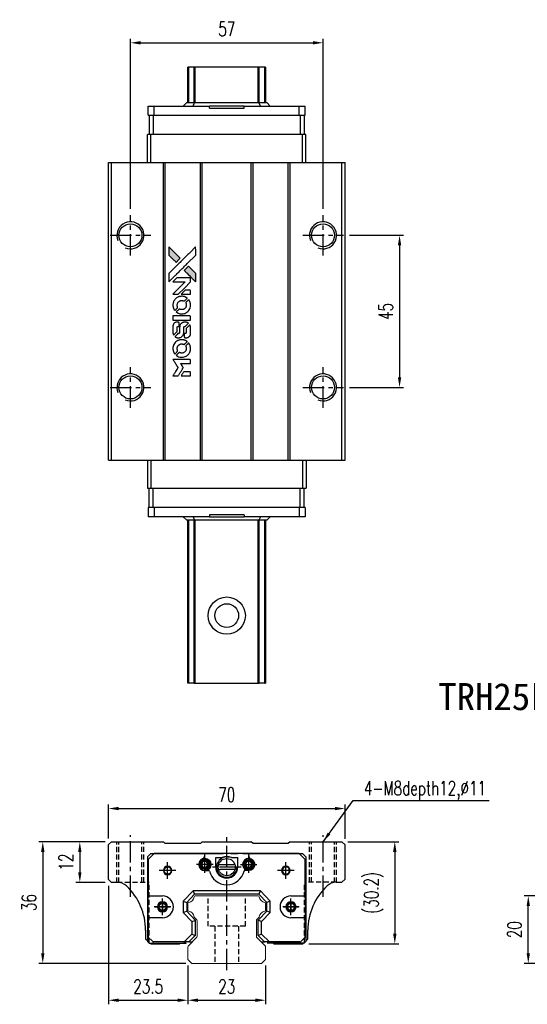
# Model space of a CAD drawing. Header units: millimetres. Extents: x 369 to 722, y 371 to 670.
# Tile 1 of 2: x 369 to 519, y 379 to 670. Entities that reach past the tile are written whole.
import ezdxf
from ezdxf.enums import TextEntityAlignment as Align

# ---------------------------------------------------------------- set-up
doc = ezdxf.new("R2010")
doc.units = ezdxf.units.MM
doc.header["$PDSIZE"] = -1
doc.linetypes.add('CENTER', pattern=[10.16, 6.35, -1.27, 1.27, -1.27])
doc.linetypes.add('DASHED', pattern=[0.75, 0.5, -0.25])
for name, color, linetype in [('2', 7, 'Continuous'), ('CHA', 2, 'Continuous'), ('CL', 1, 'CENTER'), ('DIM', 4, 'Continuous'), ('HID', 2, 'DASHED'), ('OUT', 3, 'Continuous'), ('中心線', 1, 'CENTER')]:
    doc.layers.add(name, color=color, linetype=linetype)
doc.styles.add('DIM-7', font='SIMPLEX.shx', dxfattribs={"width": 0.7, "bigfont": 'chineset.shx'})
doc.styles.add('T', font='kaiu.ttf')
doc.dimstyles.new('CNS', dxfattribs={"dimtxt": 3.5, "dimasz": 2.5, "dimexe": 1, "dimexo": 1.5, "dimgap": 0.09, "dimtad": 0, "dimdsep": 46, "dimtxsty": 'DIM-7', "dimcen": 0.09, "dimclrd": 1, "dimclre": 1, "dimclrt": 4, "dimadec": 0, "dimazin": 0, "dimtfac": 1, "dimtix": 1, "dimtmove": 2, "dimatfit": 3, "dimfxl": 1, "dimtvp": 0.971429, "dimtolj": 1, "dimarcsym": 0})

# ---------------------------------------------------------------- blocks, each defined once
blk = doc.blocks.new('*D17')
at = {"layer": 'DEFPOINTS', "color": 0}
for p in [(519.24, 411.28), (530.46, 411.28), (530.46, 391.28)]:
    blk.add_point(p, dxfattribs=at)
at = {"layer": 'DIM', "color": 7, "lineweight": -2}
for p, q in [((528.66, 411.28), (518.04, 411.28)), ((519.24, 394.28), (519.24, 408.28)), ((528.66, 391.28), (518.04, 391.28))]:
    blk.add_line(p, q, dxfattribs=at)
at = {"layer": 'DIM', "color": 7}
for points in [[(518.74, 408.28), (519.74, 408.28), (519.24, 411.28)], [(518.74, 394.28), (519.74, 394.28), (519.24, 391.28)]]:
    blk.add_solid(points, dxfattribs=at)
at = {"layer": 'DIM', "color": 7, "insert": (515.16, 401.28), "char_height": 4.2, "attachment_point": 5, "rotation": 90, "style": 'DIM-7'}
blk.add_mtext('\\A1;20', dxfattribs=at)
blk = doc.blocks.new('*D25')
at = {"layer": 'DEFPOINTS', "color": 0}
for p in [(465.02, 437.11), (395.02, 426.43), (465.02, 426.33)]:
    blk.add_point(p, dxfattribs=at)
at = {"layer": 'DIM', "color": 7, "lineweight": -2}
for p, q in [((395.02, 428.23), (395.02, 438.31)), ((398.02, 437.11), (462.02, 437.11)), ((465.02, 428.13), (465.02, 438.31))]:
    blk.add_line(p, q, dxfattribs=at)
at = {"layer": 'DIM', "color": 7}
for points in [[(398.02, 437.61), (398.02, 436.61), (395.02, 437.11)], [(462.02, 437.61), (462.02, 436.61), (465.02, 437.11)]]:
    blk.add_solid(points, dxfattribs=at)
at = {"layer": 'DIM', "color": 7, "insert": (430.02, 441.19), "char_height": 4.2, "attachment_point": 5, "style": 'DIM-7'}
blk.add_mtext('\\A1;70', dxfattribs=at)
blk = doc.blocks.new('*D26')
at = {"layer": 'DEFPOINTS', "color": 0}
for p in [(458.52, 663.65), (401.52, 612.69), (458.52, 612.69)]:
    blk.add_point(p, dxfattribs=at)
at = {"layer": 'DIM', "color": 7, "lineweight": -2}
for p, q in [((401.52, 614.49), (401.52, 664.85)), ((458.52, 614.49), (458.52, 664.85)), ((404.52, 663.65), (455.52, 663.65))]:
    blk.add_line(p, q, dxfattribs=at)
at = {"layer": 'DIM', "color": 7}
for points in [[(404.52, 664.15), (404.52, 663.15), (401.52, 663.65)], [(455.52, 664.15), (455.52, 663.15), (458.52, 663.65)]]:
    blk.add_solid(points, dxfattribs=at)
at = {"layer": 'DIM', "color": 7, "insert": (430.02, 667.73), "char_height": 4.2, "attachment_point": 5, "style": 'DIM-7'}
blk.add_mtext('\\A1;57', dxfattribs=at)
blk = doc.blocks.new('*D27')
at = {"layer": 'DEFPOINTS', "color": 0}
for p in [(464.07, 427.28), (452.52, 397.08), (479.74, 397.08)]:
    blk.add_point(p, dxfattribs=at)
at = {"layer": 'DIM', "color": 7, "lineweight": -2}
for p, q in [((465.87, 427.28), (480.94, 427.28)), ((479.74, 424.28), (479.74, 400.08)), ((454.32, 397.08), (480.94, 397.08))]:
    blk.add_line(p, q, dxfattribs=at)
at = {"layer": 'DIM', "color": 7}
for points in [[(479.24, 424.28), (480.24, 424.28), (479.74, 427.28)], [(479.24, 400.08), (480.24, 400.08), (479.74, 397.08)]]:
    blk.add_solid(points, dxfattribs=at)
at = {"layer": 'DIM', "color": 7, "insert": (473.52, 412.18), "char_height": 4.2, "attachment_point": 5, "rotation": 90, "style": 'DIM-7'}
blk.add_mtext('\\A1;(30.2)', dxfattribs=at)
blk = doc.blocks.new('*D28')
at = {"layer": 'DEFPOINTS', "color": 0}
for p in [(395.02, 416.08), (418.52, 392.48), (418.52, 380.4)]:
    blk.add_point(p, dxfattribs=at)
at = {"layer": 'DIM', "color": 7, "lineweight": -2}
for p, q in [((395.02, 414.28), (395.02, 379.2)), ((418.52, 390.68), (418.52, 379.2)), ((398.02, 380.4), (415.52, 380.4))]:
    blk.add_line(p, q, dxfattribs=at)
at = {"layer": 'DIM', "color": 7}
for points in [[(398.02, 380.9), (398.02, 379.9), (395.02, 380.4)], [(415.52, 380.9), (415.52, 379.9), (418.52, 380.4)]]:
    blk.add_solid(points, dxfattribs=at)
at = {"layer": 'DIM', "color": 7, "insert": (406.77, 384.48), "char_height": 4.2, "attachment_point": 5, "style": 'DIM-7'}
blk.add_mtext('\\A1;23.5', dxfattribs=at)
blk = doc.blocks.new('*D29')
at = {"layer": 'DEFPOINTS', "color": 0}
for p in [(418.52, 392.48), (441.52, 392.48), (441.52, 380.4)]:
    blk.add_point(p, dxfattribs=at)
at = {"layer": 'DIM', "color": 7, "lineweight": -2}
for p, q in [((418.52, 390.68), (418.52, 379.2)), ((441.52, 390.68), (441.52, 379.2)), ((421.52, 380.4), (438.52, 380.4))]:
    blk.add_line(p, q, dxfattribs=at)
at = {"layer": 'DIM', "color": 7}
for points in [[(421.52, 380.9), (421.52, 379.9), (418.52, 380.4)], [(438.52, 380.9), (438.52, 379.9), (441.52, 380.4)]]:
    blk.add_solid(points, dxfattribs=at)
at = {"layer": 'DIM', "color": 7, "insert": (430.02, 384.48), "char_height": 4.2, "attachment_point": 5, "style": 'DIM-7'}
blk.add_mtext('\\A1;23', dxfattribs=at)
blk = doc.blocks.new('*D30')
at = {"layer": 'DEFPOINTS', "color": 0}
for p in [(395.87, 427.28), (386.54, 415.28), (395.82, 415.28)]:
    blk.add_point(p, dxfattribs=at)
at = {"layer": 'DIM', "color": 7, "lineweight": -2}
for p, q in [((394.07, 427.28), (385.34, 427.28)), ((386.54, 424.28), (386.54, 418.28)), ((394.02, 415.28), (385.34, 415.28))]:
    blk.add_line(p, q, dxfattribs=at)
at = {"layer": 'DIM', "color": 7}
for points in [[(386.04, 424.28), (387.04, 424.28), (386.54, 427.28)], [(386.04, 418.28), (387.04, 418.28), (386.54, 415.28)]]:
    blk.add_solid(points, dxfattribs=at)
at = {"layer": 'DIM', "color": 7, "insert": (382.46, 421.28), "char_height": 4.2, "attachment_point": 5, "rotation": 90, "style": 'DIM-7'}
blk.add_mtext('\\A1;12', dxfattribs=at)
blk = doc.blocks.new('*D31')
at = {"layer": 'DEFPOINTS', "color": 0}
for p in [(395.87, 427.28), (375.58, 391.28), (419.73, 391.28)]:
    blk.add_point(p, dxfattribs=at)
at = {"layer": 'DIM', "color": 7, "lineweight": -2}
for p, q in [((394.07, 427.28), (374.38, 427.28)), ((375.58, 424.28), (375.58, 394.28)), ((417.93, 391.28), (374.38, 391.28))]:
    blk.add_line(p, q, dxfattribs=at)
at = {"layer": 'DIM', "color": 7}
for points in [[(375.08, 424.28), (376.08, 424.28), (375.58, 427.28)], [(375.08, 394.28), (376.08, 394.28), (375.58, 391.28)]]:
    blk.add_solid(points, dxfattribs=at)
at = {"layer": 'DIM', "color": 7, "insert": (371.5, 409.28), "char_height": 4.2, "attachment_point": 5, "rotation": 90, "style": 'DIM-7'}
blk.add_mtext('\\A1;36', dxfattribs=at)
blk = doc.blocks.new('*D36')
at = {"layer": 'DEFPOINTS', "color": 0}
for p in [(464.52, 606.69), (464.52, 561.69), (481.15, 561.69)]:
    blk.add_point(p, dxfattribs=at)
at = {"layer": 'DIM', "color": 7, "lineweight": -2}
for p, q in [((466.32, 606.69), (482.35, 606.69)), ((481.15, 603.69), (481.15, 564.69)), ((466.32, 561.69), (482.35, 561.69))]:
    blk.add_line(p, q, dxfattribs=at)
at = {"layer": 'DIM', "color": 7}
for points in [[(480.65, 603.69), (481.65, 603.69), (481.15, 606.69)], [(480.65, 564.69), (481.65, 564.69), (481.15, 561.69)]]:
    blk.add_solid(points, dxfattribs=at)
at = {"layer": 'DIM', "color": 7, "insert": (477.07, 584.19), "char_height": 4.2, "attachment_point": 5, "rotation": 90, "style": 'DIM-7'}
blk.add_mtext('\\A1;45', dxfattribs=at)
blk = doc.blocks.new('MOSIONX logo(完整正式版)')
h = blk.add_hatch(color=22)
h.dxf.hatch_style = 1
h.paths.add_polyline_path([(412.89, 603.31), (412.89, 602.07), (412.89, 600.84), (413.96, 599.77, 0.000288), (414.37, 599.37, 0.000479), (414.72, 599.02, 0.000013), (415.03, 598.71, 0.197177), (415.04, 598.71, 0.197497), (415.04, 598.71, 0.00004), (415.22, 598.89, 0.000834), (415.42, 599.09, 0.000506), (415.65, 599.32), (416.27, 599.93), (414.58, 601.62)])
h.paths.add_polyline_path([(418.67, 597.53), (418.05, 596.91, 0.000476), (417.82, 596.68, 0.000789), (417.62, 596.48, 0.000035), (417.44, 596.3, 0.19758), (417.44, 596.29, 0.198396), (417.44, 596.29, 0.000019), (417.69, 596.05, 0.000582), (417.96, 595.78, 0.000351), (418.28, 595.46, 0.000108), (419.63, 594.1, 0.000692), (420.32, 593.42, 0.000077), (420.8, 592.95, 0.197527), (420.81, 592.94, 0.410181), (420.82, 592.95, 0.000493), (420.83, 593.2, 0.002424), (420.83, 593.55, 0.000529), (420.83, 594.15), (420.83, 595.37), (419.75, 596.45)])
at = {"color": 22}
for points in [[(413.96, 599.77, 0.000288), (414.37, 599.37, 0.000479), (414.72, 599.02, 0.000013), (415.03, 598.71, 0.197177), (415.04, 598.71, 0.197497), (415.04, 598.71, 0.00004), (415.22, 598.89, 0.000836), (415.42, 599.09, 0.000505), (415.65, 599.32), (416.27, 599.93), (414.58, 601.62), (412.89, 603.31), (412.89, 602.07), (412.89, 600.84)], [(414.37, 594.39, -0.000056), (415.11, 595.13, -0.000021), (416.15, 596.17, -0.000021), (417.28, 597.3, -0.000025), (418.34, 598.36), (420.83, 600.84), (420.83, 602.07), (420.82, 603.29), (419.15, 601.64, 0.000274), (418.35, 600.84, 0.000123), (417.3, 599.79, 0.000121), (416.19, 598.68, 0.000165), (415.19, 597.68), (412.89, 595.39), (412.89, 594.15), (412.89, 592.91)], [(418.28, 595.46, 0.000108), (419.63, 594.1, 0.000692), (420.32, 593.42, 0.000077), (420.8, 592.95, 0.197527), (420.81, 592.94, 0.410182), (420.82, 592.95, 0.000493), (420.83, 593.2, 0.002424), (420.83, 593.55, 0.000529), (420.83, 594.15), (420.83, 595.37), (419.75, 596.45), (418.67, 597.53), (418.05, 596.91, 0.000476), (417.82, 596.68, 0.000789), (417.62, 596.48, 0.000035), (417.44, 596.3, 0.19758), (417.44, 596.29, 0.198396), (417.44, 596.29, 0.000019), (417.69, 596.05, 0.000582), (417.96, 595.78, 0.000351)], [(414.85, 589.26), (415.64, 589.26), (417.47, 591.09), (419.3, 592.92), (419.3, 593.43, 0.0008), (419.29, 593.76, 0.010795), (419.29, 593.88, 0.030495), (419.28, 593.95, 0.080372), (419.27, 593.99, 0.03816), (419.24, 594.04, 0.041799), (419.2, 594.07, 0.042486), (419.17, 594.1, 0.042078), (419.12, 594.13, 0.099276), (419.06, 594.14, 0.003302), (418.81, 594.15, 0.002586), (418.36, 594.15, 0.000204), (417.18, 594.15), (415.28, 594.14), (414.68, 593.53), (414.07, 592.92), (415.89, 592.92), (417.71, 592.91), (415.91, 591.12, 0.000253), (415.22, 590.43, 0.000412), (414.63, 589.85, 0.000041), (414.11, 589.32, 0.041338), (414.09, 589.3), (414.06, 589.26)], [(414.1, 585.77, 0.023681), (414.14, 585.55, 0.022402), (414.19, 585.33, 0.021929), (414.26, 585.12, 0.020503), (414.36, 584.91, 0.013745), (414.42, 584.78, 0.009767), (414.5, 584.65, 0.009658), (414.58, 584.53, 0.027804), (414.64, 584.45), (414.66, 584.42), (415.04, 584.81, 0.002053), (415.23, 584.99, 0.006738), (415.35, 585.12, 0.007826), (415.42, 585.2, 0.063909), (415.45, 585.25, 0.061532), (415.48, 585.32, 0.068674), (415.48, 585.39, 0.052072), (415.47, 585.47, 0.019648), (415.44, 585.58, -0.018366), (415.39, 585.72, -0.0288), (415.37, 585.84, -0.029061), (415.35, 585.96, -0.019155), (415.35, 586.1, -0.053809), (415.4, 586.41, -0.058833), (415.51, 586.69, -0.058566), (415.68, 586.94, -0.052525), (415.91, 587.15, -0.044733), (416.11, 587.27, -0.040573), (416.33, 587.36, -0.041123), (416.55, 587.4, -0.04951), (416.77, 587.41, -0.017369), (416.87, 587.4, -0.024255), (416.96, 587.39, -0.023787), (417.05, 587.36, -0.015798), (417.15, 587.32, 0.010631), (417.22, 587.3, 0.033653), (417.26, 587.28, 0.037806), (417.3, 587.28, 0.016307), (417.36, 587.28, 0.068179), (417.47, 587.29, 0.095747), (417.56, 587.34, 0.033418), (417.68, 587.44, 0.002133), (418, 587.77, 0.001452), (418.18, 587.96, 0.012393), (418.26, 588.04, 0.020479), (418.3, 588.1, 0.344362), (418.3, 588.12, 0.074287), (418.26, 588.16, 0.005454), (418.12, 588.25, 0.008391), (417.97, 588.34, 0.017097), (417.85, 588.4, 0.027375), (417.6, 588.51, 0.02835), (417.35, 588.58, 0.027723), (417.08, 588.63, 0.023913), (416.8, 588.65, 0.027047), (416.46, 588.64, 0.031685), (416.14, 588.6, 0.032425), (415.83, 588.51, 0.031013), (415.54, 588.39, 0.037914), (415.19, 588.18, 0.040153), (414.88, 587.92, 0.039834), (414.61, 587.62, 0.036173), (414.39, 587.27, 0.040752), (414.24, 586.93, 0.035885), (414.14, 586.55, 0.035491), (414.09, 586.15, 0.037615)], [(417.92, 589.26), (419.3, 589.26), (419.3, 589.78), (419.29, 590.29), (419.26, 590.35, 0.03146), (419.24, 590.38, 0.026444), (419.21, 590.4, 0.026444), (419.19, 590.43, 0.031457), (419.16, 590.45), (419.1, 590.48), (418.42, 590.49), (417.73, 590.49), (417.14, 589.89, 0.000745), (416.91, 589.65, 0.001228), (416.72, 589.46, 0.000087), (416.54, 589.28, 0.195134), (416.54, 589.27, 0.412117), (416.55, 589.27, 0.000048), (416.95, 589.27, 0.00109), (417.39, 589.26, 0.000653)], [(415.16, 583.94, 0.018008), (415.28, 583.87, 0.009842), (415.42, 583.78, 0.009807), (415.57, 583.71, 0.015716), (415.7, 583.65, 0.048467), (416.16, 583.5, 0.045841), (416.66, 583.44, 0.046006), (417.15, 583.47, 0.049638), (417.62, 583.6, 0.064819), (418.23, 583.92, 0.06695), (418.72, 584.38, 0.066691), (419.08, 584.96, 0.063505), (419.28, 585.63, 0.03135), (419.3, 585.8, 0.010439), (419.31, 586.05, 0.010391), (419.3, 586.3, 0.032408), (419.28, 586.46, 0.015696), (419.24, 586.66, 0.018095), (419.19, 586.84, 0.018551), (419.13, 587.02, 0.018352), (419.05, 587.19, 0.015568), (418.99, 587.31, 0.009832), (418.92, 587.43, 0.009795), (418.84, 587.55, 0.023727), (418.77, 587.64), (418.75, 587.67), (418.37, 587.3, 0.001528), (418.15, 587.09, 0.010022), (418.05, 586.98, 0.019586), (417.99, 586.91, 0.061865), (417.96, 586.85, 0.055054), (417.93, 586.77, 0.061607), (417.92, 586.69, 0.048725), (417.94, 586.6, 0.020221), (417.97, 586.48, -0.017722), (418.01, 586.34, -0.02685), (418.03, 586.22, -0.02759), (418.05, 586.11, -0.020233), (418.04, 585.98, -0.04793), (418.01, 585.72, -0.048386), (417.92, 585.49, -0.047866), (417.8, 585.27, -0.044964), (417.63, 585.07, -0.04333), (417.42, 584.91, -0.050921), (417.2, 584.79, -0.051473), (416.97, 584.72, -0.0459), (416.71, 584.7, -0.019014), (416.59, 584.7, -0.024114), (416.48, 584.71, -0.025081), (416.37, 584.74, -0.023892), (416.26, 584.77, 0.008624), (416.18, 584.8, 0.026486), (416.12, 584.82, 0.035074), (416.07, 584.83, 0.02756), (416.02, 584.83, 0.087163), (415.93, 584.81, 0.073291), (415.85, 584.77, 0.028074), (415.73, 584.66, 0.002594), (415.46, 584.39), (415.07, 584.01)], [(416.69, 581.61), (419.29, 581.62), (419.29, 582.13), (419.29, 582.64), (419.26, 582.7, 0.071429), (419.23, 582.75, 0.054799), (419.17, 582.79, 0.053585), (419.11, 582.83, 0.060698), (419.05, 582.84, 0.033975), (418.94, 582.85, 0.000112), (417.62, 582.85, 0.000726), (416.32, 582.85, 0.001084), (415.19, 582.84), (414.09, 582.83), (414.09, 582.22), (414.09, 581.61)], [(414.1, 577.8, 0.018538), (414.11, 577.73, 0.010695), (414.12, 577.63, 0.01068), (414.15, 577.54, 0.017678), (414.17, 577.46, 0.013849), (414.2, 577.37, 0.011814), (414.24, 577.28, 0.004513), (414.28, 577.2, 0.290035), (414.29, 577.19, 0.196418), (414.3, 577.19, 0.000124), (414.45, 577.34, 0.001477), (414.62, 577.51, 0.000898), (414.82, 577.71), (415.34, 578.23), (415.34, 578.88, -0.001471), (415.35, 579.37, -0.028714), (415.36, 579.52, -0.097073), (415.38, 579.61, -0.084199), (415.44, 579.68, -0.042698), (415.49, 579.71, -0.053912), (415.54, 579.74, -0.051004), (415.59, 579.75, -0.032967), (415.66, 579.75, 0.00807), (415.69, 579.75, 0.003023), (415.74, 579.76, 0.002994), (415.79, 579.76, 0.003629), (415.84, 579.76), (415.95, 579.77), (415.95, 580.27, 0.001618), (415.95, 580.5, 0.005206), (415.94, 580.66, 0.00535), (415.94, 580.77, 0.060675), (415.93, 580.81, 0.048484), (415.92, 580.84, 0.02389), (415.91, 580.87, 0.022812), (415.88, 580.89, 0.02462), (415.86, 580.92, 0.061781), (415.8, 580.97, 0.080179), (415.73, 581, 0.048561), (415.63, 581.01, 0.010021), (415.46, 581.02, 0.016602), (415.23, 581.01, 0.031409), (415.04, 580.98, 0.036474), (414.88, 580.94, 0.03439), (414.73, 580.87, 0.065928), (414.48, 580.7, 0.069066), (414.29, 580.47, 0.065697), (414.16, 580.19, 0.051559), (414.1, 579.87, 0.020904), (414.09, 579.69, 0.000451), (414.09, 578.83, 0.000419), (414.09, 577.97, 0.022759)], [(414.77, 576.66, 0.023289), (414.89, 576.59, 0.026845), (415.02, 576.52, 0.026047), (415.15, 576.47, 0.019751), (415.31, 576.43, 0.013249), (415.39, 576.41, 0.025169), (415.46, 576.4, 0.016532), (415.55, 576.4, 0.002937), (415.72, 576.4, 0.003317), (415.86, 576.4, 0.011808), (415.96, 576.4, 0.01777), (416.03, 576.41, 0.021476), (416.09, 576.42, 0.04325), (416.37, 576.5, 0.045753), (416.62, 576.64, 0.04649), (416.84, 576.81, 0.047672), (417.02, 577.02, 0.025315), (417.08, 577.11, 0.015208), (417.14, 577.22, 0.01512), (417.19, 577.34, 0.022488), (417.23, 577.44, 0.027857), (417.28, 577.61, 0.034138), (417.3, 577.76, 0.014286), (417.31, 578, 0.00124), (417.31, 578.61, -0.00103), (417.31, 578.99, -0.002552), (417.31, 579.26, -0.001594), (417.31, 579.47, -0.047676), (417.32, 579.52, -0.085307), (417.36, 579.61, -0.097789), (417.42, 579.68, -0.085947), (417.51, 579.73, -0.051339), (417.63, 579.75, 0.014634), (417.67, 579.75, 0.015028), (417.71, 579.76, 0.014927), (417.75, 579.77, 0.059415), (417.77, 579.78, 0.070595), (417.81, 579.81, 0.00028), (418.25, 580.24, 0.000111), (418.7, 580.68, 0.200239), (418.7, 580.7, 0.268906), (418.7, 580.71, 0.001866), (418.59, 580.77, 0.007532), (418.48, 580.83, 0.017818), (418.41, 580.87, 0.013256), (418.32, 580.9, 0.011636), (418.22, 580.94, 0.011528), (418.13, 580.96, 0.012303), (418.03, 580.99, 0.0423), (417.89, 581.01, 0.013657), (417.67, 581.01, 0.013857), (417.44, 581, 0.037428), (417.29, 580.98, 0.014927), (417.18, 580.96, 0.0122), (417.07, 580.92, 0.012518), (416.97, 580.89, 0.023062), (416.89, 580.85, 0.065961), (416.59, 580.65, 0.06055), (416.35, 580.38, 0.059676), (416.18, 580.05, 0.060497), (416.09, 579.69, 0.025683), (416.09, 579.62, 0.001528), (416.08, 579.38, 0.002124), (416.08, 579.09, 0.001173), (416.08, 578.74, -0.000809), (416.08, 578.11, -0.017164), (416.07, 577.93, -0.063931), (416.05, 577.83, -0.108429), (416.01, 577.76, -0.052941), (415.96, 577.72, -0.063675), (415.91, 577.69, -0.050562), (415.84, 577.67, -0.020337), (415.75, 577.66, 0.009897), (415.7, 577.66, 0.016482), (415.65, 577.65, 0.019019), (415.61, 577.65, 0.06043), (415.59, 577.64, 0.076267), (415.53, 577.6, 0.00054), (415.13, 577.19, 0.000307), (414.72, 576.77, 0.142594), (414.7, 576.74, 0.232419), (414.7, 576.73, 0.022995), (414.72, 576.71, 0.024627), (414.74, 576.69, 0.015407)], [(417.46, 576.6, 0.065483), (417.49, 576.54, 0.053271), (417.54, 576.48, 0.052018), (417.6, 576.44, 0.0556), (417.66, 576.41, 0.036839), (417.7, 576.39, 0.026922), (417.75, 576.39, 0.016905), (417.82, 576.38, 0.004317), (417.93, 576.38, 0.016369), (418.15, 576.39, 0.029936), (418.33, 576.42, 0.03418), (418.49, 576.46, 0.031327), (418.65, 576.52, 0.046935), (418.84, 576.64, 0.054053), (419, 576.79, 0.053701), (419.13, 576.96, 0.045364), (419.22, 577.17, 0.032479), (419.27, 577.36, 0.03386), (419.29, 577.55, 0.013578), (419.3, 577.84, 0.001155), (419.3, 578.61, 0.000413), (419.29, 579.26, 0.005008), (419.29, 579.51, 0.013199), (419.28, 579.65, 0.033956), (419.27, 579.75, 0.013909), (419.24, 579.86, 0.010864), (419.21, 579.97, 0.010938), (419.17, 580.08, 0.028702), (419.14, 580.15), (419.11, 580.2), (418.58, 579.68), (418.05, 579.15), (418.05, 578.54, -0.001504), (418.05, 578.28, -0.00328), (418.04, 578.07, -0.001901), (418.04, 577.92, -0.061333), (418.03, 577.88, -0.063621), (418.01, 577.83, -0.048633), (417.98, 577.78, -0.046769), (417.93, 577.73, -0.047961), (417.87, 577.7, -0.02678), (417.83, 577.67, -0.050957), (417.79, 577.66, -0.029398), (417.73, 577.66, -0.00401), (417.62, 577.65), (417.44, 577.65), (417.44, 577.16, 0.001061), (417.44, 576.86, 0.009147), (417.44, 576.73, 0.020721), (417.45, 576.65, 0.051619)], [(414.1, 572.93, 0.024131), (414.14, 572.71, 0.022344), (414.19, 572.49, 0.021883), (414.27, 572.26, 0.020884), (414.37, 572.04, 0.010669), (414.43, 571.92, 0.010389), (414.5, 571.8, 0.010913), (414.57, 571.69, 0.022227), (414.63, 571.6), (414.66, 571.57), (415.05, 571.97, 0.002452), (415.2, 572.12, 0.003628), (415.33, 572.26, 0.001662), (415.44, 572.38, 0.070159), (415.46, 572.41, 0.047671), (415.47, 572.43, 0.018624), (415.47, 572.46, 0.017921), (415.48, 572.5, 0.018804), (415.48, 572.53, 0.018255), (415.48, 572.58, 0.041312), (415.48, 572.62, 0.037164), (415.47, 572.66, 0.012342), (415.45, 572.71, -0.015101), (415.4, 572.84, -0.035998), (415.37, 572.95, -0.033244), (415.36, 573.05, -0.011249), (415.36, 573.21, -0.004059), (415.36, 573.34, -0.019693), (415.36, 573.42, -0.027943), (415.37, 573.48, -0.014411), (415.39, 573.55, -0.033089), (415.45, 573.73, -0.033887), (415.53, 573.89, -0.034021), (415.64, 574.04, -0.033942), (415.76, 574.18, -0.02816), (415.9, 574.3, -0.035032), (416.05, 574.4, -0.035269), (416.21, 574.47, -0.029196), (416.38, 574.53, -0.037862), (416.58, 574.57, -0.043657), (416.78, 574.57, -0.043064), (416.97, 574.54, -0.035184), (417.17, 574.48, 0.033699), (417.27, 574.44, 0.052815), (417.36, 574.43, 0.059167), (417.43, 574.44, 0.058972), (417.51, 574.46, 0.059208), (417.57, 574.5, 0.021125), (417.64, 574.56, 0.008691), (417.76, 574.68, 0.000851), (418.05, 574.98, 0.001873), (418.2, 575.13, 0.013884), (418.27, 575.2, 0.022355), (418.3, 575.25, 0.341453), (418.3, 575.27, 0.073011), (418.26, 575.3, 0.004587), (418.12, 575.39, 0.00748), (417.98, 575.48, 0.016837), (417.87, 575.54, 0.028606), (417.6, 575.66, 0.031352), (417.32, 575.75, 0.031004), (417.03, 575.79, 0.0268), (416.73, 575.81, 0.026698), (416.41, 575.79, 0.03002), (416.1, 575.74, 0.030357), (415.8, 575.65, 0.028554), (415.52, 575.53, 0.062944), (414.98, 575.17, 0.062206), (414.55, 574.69, 0.062448), (414.25, 574.12, 0.064355), (414.1, 573.5, 0.017377), (414.09, 573.38, 0.008369), (414.09, 573.22, 0.008367), (414.09, 573.06, 0.01757)], [(415.16, 571.1, 0.064158), (415.76, 570.78, 0.06356), (416.43, 570.62, 0.064004), (417.11, 570.63, 0.066747), (417.76, 570.82, 0.04321), (418.16, 571.04, 0.044737), (418.52, 571.32, 0.044901), (418.82, 571.66, 0.044184), (419.05, 572.06, 0.026293), (419.17, 572.35, 0.033344), (419.26, 572.64, 0.033227), (419.3, 572.94, 0.025815), (419.31, 573.26, 0.023119), (419.28, 573.57, 0.031044), (419.23, 573.85, 0.031337), (419.15, 574.12, 0.024258), (419.03, 574.4, 0.015622), (418.97, 574.5, 0.008495), (418.9, 574.61, 0.008415), (418.83, 574.72, 0.020814), (418.77, 574.8), (418.74, 574.84), (418.37, 574.46, 0.002843), (418.09, 574.18, 0.033917), (417.98, 574.07, 0.087906), (417.94, 573.98, 0.073302), (417.93, 573.88, 0.022047), (417.93, 573.83, 0.026465), (417.93, 573.78, 0.022233), (417.95, 573.73, 0.009985), (417.97, 573.66, -0.039011), (418.03, 573.42, -0.044398), (418.05, 573.19, -0.045096), (418.02, 572.95, -0.04265), (417.96, 572.72, -0.071154), (417.78, 572.4, -0.068827), (417.51, 572.13, -0.068713), (417.19, 571.95, -0.070507), (416.83, 571.86, -0.028605), (416.67, 571.85, -0.031418), (416.52, 571.87, -0.031044), (416.37, 571.9, -0.02668), (416.22, 571.95, 0.038913), (416.13, 571.98, 0.043732), (416.04, 571.99, 0.047754), (415.96, 571.98, 0.075756), (415.89, 571.96, 0.07294), (415.86, 571.94, 0.003456), (415.75, 571.84, 0.005023), (415.62, 571.72, 0.002422), (415.46, 571.56, 0.000819), (415.31, 571.41, 0.001349), (415.19, 571.28, 0.0001), (415.07, 571.17, 0.205335), (415.07, 571.17, 0.219821), (415.07, 571.16, 0.002494), (415.1, 571.14, 0.007089), (415.13, 571.12, 0.004494)], [(414.86, 565.09), (415.65, 565.09), (415.78, 565.31, -0.000297), (415.86, 565.44, -0.000037), (416.04, 565.73, -0.000043), (416.25, 566.07, -0.000036), (416.47, 566.44, 0.000044), (416.69, 566.79, 0.000063), (416.89, 567.11, 0.000035), (417.05, 567.38, 0.0009), (417.09, 567.45), (417.16, 567.56), (417.07, 567.69, 0.001175), (417.02, 567.77, 0.000208), (416.93, 567.92, 0.000225), (416.82, 568.1, 0.000203), (416.71, 568.28, -0.000711), (416.6, 568.45, -0.001119), (416.51, 568.6, -0.000263), (416.43, 568.73, -0.04589), (416.43, 568.74, -0.519312), (416.43, 568.76, -0.001914), (416.64, 568.76, -0.003124), (416.99, 568.76, -0.000285), (417.86, 568.76), (419.3, 568.76), (419.3, 569.26, 0.001727), (419.3, 569.62, 0.025279), (419.29, 569.75, 0.073886), (419.27, 569.83, 0.07426), (419.23, 569.89, 0.03264), (419.21, 569.91, 0.01784), (419.19, 569.93, 0.017712), (419.17, 569.94, 0.026854), (419.15, 569.96), (419.1, 569.98), (416.59, 569.99), (414.07, 569.99), (414.09, 569.96, -0.004595), (414.1, 569.94, -0.00016), (414.15, 569.87, -0.000298), (414.21, 569.78, -0.000208), (414.27, 569.67, 0.000986), (414.46, 569.37, 0.00025), (414.76, 568.89, 0.000268), (415.08, 568.37, 0.000436), (415.36, 567.93, -0.002932), (415.45, 567.79, -0.004718), (415.53, 567.66, -0.001113), (415.59, 567.55, -0.227179), (415.59, 567.54, -0.045982), (415.58, 567.53, -0.000145), (415.49, 567.38, -0.000825), (415.39, 567.22, -0.000517), (415.27, 567.02, 0.000056), (414.86, 566.36, 0.000289), (414.63, 565.99, 0.000481), (414.46, 565.72, 0.000418), (414.29, 565.43), (414.08, 565.09)], [(417.91, 565.09), (419.3, 565.09), (419.3, 565.6, 0.000842), (419.3, 565.92, 0.010591), (419.29, 566.04, 0.028995), (419.29, 566.11, 0.069543), (419.27, 566.16, 0.051063), (419.25, 566.2, 0.039932), (419.21, 566.24, 0.039414), (419.16, 566.28, 0.045845), (419.12, 566.31, 0.094811), (419.07, 566.32, 0.007124), (418.93, 566.32, 0.004713), (418.7, 566.33, 0.000534), (418.18, 566.33), (417.28, 566.33), (417.2, 566.2, 0.000828), (416.97, 565.83, 0.000879), (416.75, 565.47, 0.000048), (416.53, 565.11, 0.137596), (416.53, 565.1, 0.413028), (416.53, 565.1, 0.000016), (416.94, 565.1, 0.000623), (417.38, 565.09, 0.000374)]]:
    blk.add_lwpolyline(points, format="xyb", close=True, dxfattribs=at)

msp = doc.modelspace()

# ---------------------------------------------------------------- linework, layer by layer
at = {"color": 7, "linetype": 'Continuous', "lineweight": 25}
for p, q in [((418.518, 645.944), (418.518, 656.399)), ((418.761, 645.944), (418.761, 656.399)), ((420.695, 656.399), (420.398, 656.399)), ((420.398, 645.944), (420.398, 656.399)), ((439.341, 656.399), (420.695, 656.399)), ((420.695, 645.944), (420.695, 656.399)), ((439.638, 656.399), (439.341, 656.399)), ((439.341, 645.944), (439.341, 656.399)), ((439.638, 645.944), (439.638, 656.399)), ((441.275, 645.944), (441.275, 656.399)), ((441.518, 656.399), (441.518, 645.944)), ((406.794, 642.244), (406.794, 644.944)), ((406.794, 644.944), (408.577, 644.944)), ((408.577, 642.244), (408.577, 644.944)), ((408.577, 644.944), (424.898, 644.944)), ((417.169, 644.944), (418.169, 645.944)), ((418.169, 645.944), (420.504, 645.944)), ((420.07, 644.944), (420.504, 645.944)), ((420.504, 645.944), (439.534, 645.944)), ((424.898, 644.344), (424.898, 644.944)), ((435.14, 644.944), (424.898, 644.944)), ((424.898, 644.344), (435.14, 644.344)), ((435.14, 644.344), (435.14, 644.944)), ((435.14, 644.944), (451.462, 644.944)), ((439.969, 644.944), (439.534, 645.944)), ((439.534, 645.944), (441.869, 645.944)), ((442.869, 644.944), (441.869, 645.944)), ((451.462, 642.244), (451.462, 644.944)), ((451.462, 644.944), (453.244, 644.944)), ((453.244, 642.244), (453.244, 644.944)), ((406.794, 642.244), (407.069, 642.244)), ((407.069, 642.244), (407.069, 636.494)), ((407.069, 642.244), (408.269, 642.244)), ((408.269, 642.244), (408.269, 636.494)), ((408.269, 642.244), (408.275, 642.244)), ((408.275, 642.244), (408.577, 642.244)), ((408.577, 642.244), (451.462, 642.244)), ((451.462, 642.244), (451.763, 642.244)), ((451.763, 642.244), (451.769, 642.244)), ((451.769, 642.244), (451.769, 636.494)), ((451.769, 642.244), (452.969, 642.244)), ((452.969, 642.244), (453.244, 642.244)), ((452.969, 642.244), (452.969, 636.494)), ((406.558, 628.194), (406.558, 636.494)), ((407.558, 636.494), (406.558, 636.494)), ((407.558, 628.194), (407.558, 636.494)), ((452.458, 636.494), (407.558, 636.494)), ((452.458, 628.194), (452.458, 636.494)), ((453.458, 636.494), (452.458, 636.494)), ((453.458, 628.194), (453.458, 636.494)), ((395.018, 540.194), (395.018, 628.194)), ((395.018, 628.194), (395.868, 628.194)), ((395.868, 540.194), (395.868, 628.194)), ((395.868, 628.194), (411.268, 628.194)), ((411.268, 540.194), (411.268, 628.194)), ((411.268, 628.194), (411.818, 628.194)), ((411.818, 540.194), (411.818, 628.194)), ((411.818, 628.194), (422.218, 628.194)), ((422.218, 540.194), (422.218, 628.194)), ((422.218, 628.194), (422.768, 628.194)), ((422.768, 540.194), (422.768, 628.194)), ((422.768, 628.194), (437.268, 628.194)), ((437.268, 540.194), (437.268, 628.194)), ((437.268, 628.194), (437.818, 628.194)), ((437.818, 540.194), (437.818, 628.194)), ((437.818, 628.194), (448.218, 628.194)), ((448.218, 540.194), (448.218, 628.194)), ((448.218, 628.194), (448.768, 628.194)), ((448.768, 540.194), (448.768, 628.194)), ((448.768, 628.194), (464.068, 628.194)), ((464.068, 540.194), (464.068, 628.194)), ((464.068, 628.194), (465.018, 628.194)), ((465.018, 540.194), (465.018, 628.194)), ((395.018, 540.194), (395.868, 540.194)), ((395.868, 540.194), (411.268, 540.194)), ((406.578, 540.194), (406.578, 531.894)), ((407.578, 540.194), (407.578, 531.894)), ((411.268, 540.194), (411.818, 540.194)), ((411.818, 540.194), (422.218, 540.194)), ((422.218, 540.194), (422.768, 540.194)), ((422.768, 540.194), (437.268, 540.194)), ((437.268, 540.194), (437.818, 540.194)), ((437.818, 540.194), (448.218, 540.194)), ((448.218, 540.194), (448.768, 540.194)), ((448.768, 540.194), (464.068, 540.194)), ((452.478, 540.194), (452.478, 531.894)), ((453.478, 540.194), (453.478, 531.894)), ((464.068, 540.194), (465.018, 540.194)), ((406.578, 531.894), (407.578, 531.894)), ((407.067, 526.144), (407.067, 531.894)), ((407.578, 531.894), (452.478, 531.894)), ((408.267, 526.144), (408.267, 531.894)), ((451.767, 526.144), (451.767, 531.894)), ((452.478, 531.894), (453.478, 531.894)), ((452.967, 526.144), (452.967, 531.894)), ((406.792, 526.144), (406.792, 523.444)), ((407.067, 526.144), (406.792, 526.144)), ((408.267, 526.144), (407.067, 526.144)), ((408.273, 526.144), (408.267, 526.144)), ((408.574, 526.144), (408.273, 526.144)), ((408.574, 526.144), (408.574, 523.444)), ((451.459, 526.144), (408.574, 526.144)), ((451.459, 526.144), (451.459, 523.444)), ((451.761, 526.144), (451.459, 526.144)), ((451.767, 526.144), (451.761, 526.144)), ((452.967, 526.144), (451.767, 526.144)), ((453.242, 526.144), (452.967, 526.144)), ((453.242, 526.144), (453.242, 523.444)), ((408.574, 523.444), (406.792, 523.444)), ((424.895, 523.444), (408.574, 523.444)), ((417.167, 523.444), (418.167, 522.444)), ((420.502, 522.444), (418.167, 522.444)), ((418.518, 474.194), (418.518, 522.444)), ((418.761, 474.194), (418.761, 522.444)), ((420.067, 523.444), (420.502, 522.444)), ((420.398, 474.194), (420.398, 522.444)), ((439.531, 522.444), (420.502, 522.444)), ((420.695, 474.194), (420.695, 522.444)), ((424.895, 524.044), (424.895, 523.444)), ((435.138, 524.044), (424.895, 524.044)), ((424.895, 523.444), (435.138, 523.444)), ((435.138, 524.044), (435.138, 523.444)), ((451.459, 523.444), (435.138, 523.444)), ((439.341, 474.194), (439.341, 522.444)), ((439.966, 523.444), (439.531, 522.444)), ((441.867, 522.444), (439.531, 522.444)), ((439.638, 474.194), (439.638, 522.444)), ((441.275, 474.194), (441.275, 522.444)), ((441.518, 522.444), (441.518, 474.194)), ((442.867, 523.444), (441.867, 522.444)), ((453.242, 523.444), (451.459, 523.444)), ((420.398, 474.194), (420.695, 474.194)), ((420.695, 474.194), (439.341, 474.194)), ((439.341, 474.194), (439.638, 474.194))]:
    msp.add_line(p, q, dxfattribs=at)
for centre, radius in [((401.518, 606.694), 3.4), ((458.518, 606.694), 3.4), ((401.518, 561.694), 3.4), ((458.518, 561.694), 3.4), ((430.018, 494.194), 5.5), ((430.018, 494.194), 3.5)]:
    msp.add_circle(centre, radius, dxfattribs=at)
for centre in [(401.518, 606.694), (458.518, 606.694), (401.518, 561.694), (458.518, 561.694)]:
    msp.add_arc(centre, 4, 247.44782, 202.4478)
for points, knots in [([(418.761, 656.399), (418.7, 656.399), (418.636, 656.399), (418.544, 656.399), (418.52, 656.399), (418.518, 656.399)], [0, 0, 0, 0, 0.5, 0.5, 1, 1, 1, 1]), ([(420.398, 656.399), (420.376, 656.399), (420.336, 656.399), (420.199, 656.399), (420.103, 656.399), (419.836, 656.399), (419.666, 656.399), (419.256, 656.399), (419.016, 656.399), (418.761, 656.399)], [0, 0, 0, 0, 0.25, 0.25, 0.5, 0.5, 0.75, 0.75, 1, 1, 1, 1]), ([(441.275, 656.399), (441.02, 656.399), (440.781, 656.399), (440.371, 656.399), (440.2, 656.399), (439.934, 656.399), (439.837, 656.399), (439.7, 656.399), (439.66, 656.399), (439.638, 656.399)], [0, 0, 0, 0, 0.25, 0.25, 0.5, 0.5, 0.75, 0.75, 1, 1, 1, 1]), ([(441.518, 656.399), (441.516, 656.399), (441.492, 656.399), (441.401, 656.399), (441.336, 656.399), (441.275, 656.399)], [0, 0, 0, 0, 0.5, 0.5, 1, 1, 1, 1]), ([(418.761, 474.194), (418.7, 474.194), (418.636, 474.194), (418.544, 474.194), (418.52, 474.194), (418.518, 474.194)], [0, 0, 0, 0, 0.5, 0.5, 1, 1, 1, 1]), ([(420.398, 474.194), (420.376, 474.194), (420.336, 474.194), (420.199, 474.194), (420.103, 474.194), (419.836, 474.194), (419.666, 474.194), (419.256, 474.194), (419.016, 474.194), (418.761, 474.194)], [0, 0, 0, 0, 0.25, 0.25, 0.5, 0.5, 0.75, 0.75, 1, 1, 1, 1]), ([(441.275, 474.194), (441.02, 474.194), (440.781, 474.194), (440.371, 474.194), (440.2, 474.194), (439.934, 474.194), (439.837, 474.194), (439.7, 474.194), (439.66, 474.194), (439.638, 474.194)], [0, 0, 0, 0, 0.25, 0.25, 0.5, 0.5, 0.75, 0.75, 1, 1, 1, 1]), ([(441.275, 474.194), (441.342, 474.194), (441.402, 474.194), (441.491, 474.194), (441.516, 474.194), (441.518, 474.194)], [0, 0, 0, 0, 0.5, 0.5, 1, 1, 1, 1])]:
    msp.add_open_spline(points, degree=3, knots=knots, dxfattribs=at)
at = {"layer": '2', "color": 7, "linetype": 'Continuous'}
for p, q in [((407.567, 423.783), (406.567, 422.783)), ((406.567, 422.783), (406.567, 397.783)), ((408.574, 423.783), (406.792, 422.009)), ((407.567, 423.783), (428.945, 423.783)), ((451.459, 423.783), (408.574, 423.783)), ((423.517, 423.199), (423.517, 423.783)), ((426.767, 419.783), (426.767, 422.633)), ((426.767, 422.633), (428.653, 422.633)), ((430.017, 423.783), (430.017, 423.783)), ((431.088, 423.783), (433.307, 423.783)), ((431.38, 422.633), (433.267, 422.633)), ((433.267, 419.783), (433.267, 422.633)), ((434.742, 423.783), (452.467, 423.783)), ((436.517, 423.199), (436.517, 423.783)), ((453.242, 422.009), (451.459, 423.783)), ((452.467, 423.783), (453.467, 422.783)), ((453.467, 422.783), (453.467, 397.783)), ((406.792, 422.009), (406.792, 411.283)), ((427.884, 420.52), (432.15, 420.52)), ((453.242, 411.283), (453.242, 422.009)), ((423.517, 418.783), (424.7, 418.783)), ((431.984, 419.047), (428.05, 419.047)), ((436.517, 418.783), (435.333, 418.783)), ((406.792, 411.283), (411.005, 411.283)), ((406.792, 404.783), (406.792, 411.283)), ((420.067, 412.783), (417.167, 409.673)), ((420.502, 411.783), (418.167, 409.279)), ((420.48, 411.833), (420.067, 412.783)), ((439.966, 412.783), (420.067, 412.783)), ((420.502, 411.783), (420.48, 411.833)), ((439.531, 411.783), (420.502, 411.783)), ((439.531, 411.783), (439.553, 411.833)), ((441.867, 409.279), (439.531, 411.783)), ((439.966, 412.783), (439.553, 411.833)), ((442.867, 409.673), (439.966, 412.783)), ((449.028, 411.283), (453.242, 411.283)), ((453.242, 411.283), (453.242, 404.783)), ((417.167, 409.673), (417.167, 406.393)), ((417.167, 409.673), (418.117, 409.299)), ((418.167, 409.279), (418.117, 409.299)), ((418.167, 409.279), (418.167, 406.787)), ((441.867, 409.279), (441.917, 409.299)), ((441.867, 406.787), (441.867, 409.279)), ((442.867, 409.673), (441.917, 409.299)), ((442.867, 406.393), (442.867, 409.673)), ((417.167, 406.393), (418.117, 406.767)), ((417.167, 406.393), (419.717, 403.658)), ((418.167, 406.787), (418.117, 406.767)), ((418.167, 406.787), (420.717, 404.052)), ((439.317, 404.052), (441.867, 406.787)), ((440.317, 403.658), (442.867, 406.393)), ((441.867, 406.787), (441.917, 406.767)), ((442.867, 406.393), (441.917, 406.767)), ((406.792, 404.783), (406.792, 399.058)), ((411.005, 404.783), (406.792, 404.783)), ((419.717, 403.658), (420.667, 404.032)), ((419.717, 403.658), (419.717, 399.987)), ((420.717, 404.052), (420.667, 404.032)), ((420.717, 404.052), (420.717, 399.573)), ((439.317, 404.052), (439.367, 404.032)), ((439.317, 399.573), (439.317, 404.052)), ((440.317, 403.658), (439.367, 404.032)), ((440.317, 399.987), (440.317, 403.658)), ((453.242, 404.783), (449.028, 404.783)), ((453.242, 399.058), (453.242, 404.783)), ((419.717, 399.987), (417.412, 397.683)), ((420.717, 399.573), (418.827, 397.683)), ((419.717, 399.987), (420.667, 399.594)), ((420.717, 399.573), (420.667, 399.594)), ((439.317, 399.573), (439.367, 399.594)), ((441.206, 397.683), (439.317, 399.573)), ((440.317, 399.987), (439.367, 399.594)), ((442.621, 397.683), (440.317, 399.987)), ((407.067, 397.283), (406.567, 397.783)), ((406.792, 399.058), (408.02, 397.83)), ((407.067, 397.283), (418.044, 397.283)), ((417.412, 397.683), (408.374, 397.683)), ((417.205, 397.683), (417.308, 397.581)), ((417.308, 397.581), (418.044, 397.283)), ((418.756, 397.683), (417.412, 397.683)), ((418.827, 397.683), (418.756, 397.683)), ((418.827, 397.683), (419.541, 397.683)), ((419.541, 397.683), (419.818, 397.683)), ((440.218, 397.683), (440.507, 397.683)), ((440.507, 397.683), (441.206, 397.683)), ((441.206, 397.683), (441.277, 397.683)), ((442.621, 397.683), (441.277, 397.683)), ((442.726, 397.581), (441.989, 397.283)), ((452.967, 397.283), (441.989, 397.283)), ((451.659, 397.683), (442.621, 397.683)), ((442.828, 397.683), (442.726, 397.581)), ((452.013, 397.83), (453.242, 399.058)), ((452.967, 397.283), (453.467, 397.783))]:
    msp.add_line(p, q, dxfattribs=at)
at = {"layer": '2', "color": 7, "linetype": 'DASHED'}
for p, q in [((449.029, 409.333), (449.028, 409.333)), ((449.028, 406.733), (449.029, 406.733))]:
    msp.add_line(p, q, dxfattribs=at)
at = {"layer": '2', "color": 7, "linetype": 'Continuous'}
msp.add_circle((430.017, 419.783), 2.54, dxfattribs=at)
for centre, radius, start, end in [((423.517, 420.583), 1.8, 90, 270), ((422.517, 423.199), 1, 290.92483, 0), ((430.017, 419.783), 3, 75, 359.21231), ((430.017, 419.683), 3.25, 65.18837, 114.81163), ((436.517, 420.583), 1.8, 90, 270), ((437.517, 423.199), 1, 180, 249.07517), ((412.517, 418.783), 1.25, 90, 270), ((412.517, 418.783), 1.25, 270, 90), ((423.517, 420.583), 0.918, 90, 270), ((423.517, 420.583), 0.918, 270, 90), ((430.017, 419.783), 3.25, 180, 360), ((427.884, 423.02), 2.5, 263.27823, 270), ((436.517, 420.583), 0.918, 90, 270), ((436.517, 420.583), 0.918, 270, 90), ((447.517, 418.783), 1.25, 90, 270), ((447.517, 418.783), 1.05, 90, 270), ((447.517, 418.783), 1.25, 270, 90), ((447.517, 418.783), 1.05, 270, 90), ((424.7, 418.583), 0.2, 12.71981, 90), ((430.017, 419.783), 5.25, 192.71981, 347.28019), ((435.333, 418.583), 0.2, 90, 167.28019), ((411.005, 408.033), 3.25, 270, 90), ((449.028, 408.033), 3.25, 90, 270), ((411.005, 408.033), 1.5, 90, 270), ((411.005, 408.033), 1.5, 270, 90), ((449.028, 408.033), 1.5, 90, 270), ((449.028, 408.033), 1.3, 90, 270), ((449.028, 408.033), 1.5, 270, 90), ((449.028, 408.033), 1.3, 270, 90), ((408.374, 398.183), 0.5, 225, 270), ((451.659, 398.183), 0.5, 270, 315)]:
    msp.add_arc(centre, radius, start, end, dxfattribs=at)
at = {"layer": '2', "color": 7, "linetype": 'Continuous', "extrusion": (0, 0, -1)}
for centre, radius, start, end in [((-423.517, 420.583), 1.8, 90, 270), ((-436.517, 420.583), 1.8, 90, 270), ((-412.517, 418.783), 1.05, 270, 90), ((-412.517, 418.783), 1.05, 90, 270), ((-423.517, 420.583), 1.515, 270, 90), ((-423.517, 420.583), 1.4, 270, 90), ((-423.517, 420.583), 1.1, 270, 90), ((-423.517, 420.583), 1.515, 90, 270), ((-423.517, 420.583), 1.4, 90, 270), ((-423.517, 420.583), 1.1, 90, 270), ((-436.517, 420.583), 1.515, 270, 90), ((-436.517, 420.583), 1.4, 270, 90), ((-436.517, 420.583), 1.1, 270, 90), ((-436.517, 420.583), 1.515, 90, 270), ((-436.517, 420.583), 1.4, 90, 270), ((-436.517, 420.583), 1.1, 90, 270), ((-431.984, 423.047), 4, 263.22219, 270), ((-411.005, 408.033), 1.3, 270, 90), ((-411.005, 408.033), 1.3, 90, 270)]:
    msp.add_arc(centre, radius, start, end, dxfattribs=at)
at = {"layer": '2', "color": 7, "linetype": 'Continuous'}
for points in [[(432.442, 420.537), (432.345, 420.525), (432.247, 420.52), (432.15, 420.52)], [(427.577, 419.075), (427.734, 419.056), (427.892, 419.047), (428.05, 419.047)]]:
    msp.add_open_spline(points, degree=3, dxfattribs=at)
at = {"layer": 'CL', "color": 0}
for p, q in [((401.518, 600.694), (401.518, 612.694)), ((458.518, 600.694), (458.518, 612.694)), ((395.518, 606.694), (407.518, 606.694)), ((452.518, 606.694), (464.518, 606.694)), ((401.518, 555.694), (401.518, 567.694)), ((458.518, 555.694), (458.518, 567.694)), ((395.518, 561.694), (407.518, 561.694)), ((452.518, 561.694), (464.518, 561.694))]:
    msp.add_line(p, q, dxfattribs=at)
at = {"layer": 'CL', "color": 7}
for p, q in [((401.517, 410.99), (401.517, 429.283)), ((430.017, 389.283), (430.017, 429.283)), ((458.517, 410.987), (458.517, 429.283)), ((423.517, 418.133), (423.517, 423.033)), ((436.517, 418.133), (436.517, 423.033)), ((412.517, 416.333), (412.517, 421.233)), ((425.967, 420.583), (421.067, 420.583)), ((434.267, 419.783), (425.767, 419.783)), ((434.067, 420.583), (438.967, 420.583)), ((447.517, 416.333), (447.517, 421.233)), ((414.967, 418.783), (410.067, 418.783)), ((449.967, 418.783), (445.067, 418.783)), ((413.455, 408.033), (408.555, 408.033)), ((411.005, 405.583), (411.005, 410.483)), ((451.478, 408.033), (446.578, 408.033)), ((449.028, 405.583), (449.028, 410.483))]:
    msp.add_line(p, q, dxfattribs=at)
at = {"layer": 'HID', "color": 0, "ltscale": 3}
for p, q in [((397.517, 415.25), (397.517, 427.283)), ((398.117, 415.25), (398.117, 427.283)), ((404.917, 415.283), (404.917, 427.283)), ((405.517, 415.283), (405.517, 427.283)), ((454.517, 415.283), (454.517, 427.283)), ((455.117, 415.283), (455.117, 427.283)), ((461.917, 415.25), (461.917, 427.283)), ((462.517, 415.25), (462.517, 427.283)), ((397.605, 415.283), (407.017, 415.283)), ((407.017, 397.333), (407.017, 415.283)), ((462.428, 415.283), (453.017, 415.283)), ((453.017, 397.333), (453.017, 415.283)), ((424.518, 402.283), (424.518, 411.283)), ((435.518, 402.283), (435.518, 411.283)), ((435.518, 402.283), (424.518, 402.283)), ((426.518, 402.283), (426.518, 391.283)), ((433.518, 402.283), (433.518, 391.283))]:
    msp.add_line(p, q, dxfattribs=at)
at = {"layer": 'OUT', "color": 7}
for p, q in [((395.868, 427.283), (395.018, 426.433)), ((395.018, 416.083), (395.018, 426.433)), ((395.868, 427.283), (411.268, 427.283)), ((411.818, 426.733), (411.268, 427.283)), ((422.218, 426.733), (411.818, 426.733)), ((422.768, 427.283), (422.218, 426.733)), ((422.768, 427.283), (437.268, 427.283)), ((437.818, 426.733), (437.268, 427.283)), ((448.218, 426.733), (437.818, 426.733)), ((448.768, 427.283), (448.218, 426.733)), ((448.768, 427.283), (464.068, 427.283)), ((465.018, 426.333), (464.068, 427.283)), ((465.018, 416.183), (465.018, 426.333)), ((395.018, 416.083), (395.818, 415.283)), ((395.818, 415.283), (397.608, 415.283)), ((462.428, 415.283), (464.118, 415.283)), ((464.118, 415.283), (465.018, 416.183)), ((406.018, 401.083), (406.018, 398.583)), ((454.018, 398.583), (454.018, 401.083)), ((406.018, 398.583), (406.567, 398.034)), ((407.318, 397.283), (407.518, 397.083)), ((407.518, 397.083), (416.048, 397.083)), ((416.048, 397.083), (416.248, 397.283)), ((443.788, 397.283), (443.988, 397.083)), ((443.988, 397.083), (452.518, 397.083)), ((452.518, 397.083), (452.718, 397.283)), ((453.467, 398.031), (454.018, 398.583))]:
    msp.add_line(p, q, dxfattribs=at)
at = {"layer": 'OUT', "color": 0, "linetype": 'Continuous', "lineweight": 15}
for p, q in [((420.695, 411.283), (439.341, 411.283)), ((418.518, 407.042), (418.518, 409.023)), ((441.518, 409.023), (441.518, 407.042)), ((421.072, 404.309), (420.477, 404.903)), ((439.558, 404.903), (438.964, 404.309)), ((421.218, 399.29), (421.218, 403.956)), ((438.818, 403.956), (438.818, 399.29)), ((418.518, 392.483), (418.518, 396.176)), ((418.664, 396.529), (421.072, 398.936)), ((438.964, 398.936), (441.371, 396.529)), ((441.518, 396.176), (441.518, 392.483)), ((419.732, 391.283), (418.518, 392.483)), ((440.318, 391.283), (419.732, 391.283)), ((441.518, 392.483), (440.304, 391.283))]:
    msp.add_line(p, q, dxfattribs=at)
at = {"layer": 'OUT', "color": 7}
for centre in [(411.008, 408.033), (449.028, 408.033)]:
    msp.add_circle(centre, 1.025, dxfattribs=at)
for centre, radius, start, end in [((397.608, 411.283), 4, 46.76677, 90), ((388.018, 401.083), 18, 0, 46.76677), ((472.018, 401.083), 18, 133.23323, 180), ((462.428, 411.283), 4, 90, 133.23323), ((411.008, 408.033), 1.25, 75, 345), ((449.028, 408.033), 1.25, 75, 345)]:
    msp.add_arc(centre, radius, start, end, dxfattribs=at)
at = {"layer": 'OUT', "color": 0, "linetype": 'Continuous', "lineweight": 15}
for centre, radius, start, end in [((418.376, 411.325), 2.044, 280.87121, 351.61737), ((420.695, 410.983), 0.3, 90, 171.61737), ((439.341, 410.983), 0.3, 8.38263, 90), ((441.66, 411.325), 2.044, 188.38263, 259.12879), ((418.818, 409.023), 0.3, 100.87121, 180.00001), ((441.218, 409.023), 0.3, 359.99999, 79.12879), ((418.818, 407.042), 0.3, 179.99999, 259.12866), ((418.376, 404.74), 2.044, 9.2089, 79.12866), ((420.69, 405.115), 0.3, 189.20891, 225), ((439.346, 405.115), 0.3, 315, 350.79109), ((441.66, 404.74), 2.044, 100.87134, 170.79109), ((441.218, 407.042), 0.3, 280.87134, 0.00001), ((420.718, 403.956), 0.5, 0, 45), ((439.318, 403.956), 0.5, 135, 180.00001), ((420.718, 399.29), 0.5, 315, 360), ((439.318, 399.29), 0.5, 179.99999, 225), ((419.018, 396.176), 0.5, 135, 180.00001), ((441.018, 396.176), 0.5, 360, 45)]:
    msp.add_arc(centre, radius, start, end, dxfattribs=at)
at = {"layer": '中心線', "color": 7, "ltscale": 1.5}
for p, q in [((408.758, 408.033), (413.258, 408.033)), ((411.008, 409.583), (411.008, 406.483)), ((446.778, 408.033), (451.278, 408.033)), ((449.028, 409.583), (449.028, 406.483))]:
    msp.add_line(p, q, dxfattribs=at)

# ---------------------------------------------------------------- block references
at = {"layer": 'DIM'}
msp.add_blockref('MOSIONX logo(完整正式版)', (0, 0), dxfattribs=at)

# ---------------------------------------------------------------- texts
at = {"layer": 'CHA', "color": 7, "style": 'T'}
msp.add_text('TRH25FE-WU', height=8, dxfattribs=at).set_placement((519.809, 470.166), align=Align.MIDDLE)
at = {"layer": 'DIM', "color": 0, "insert": (470.576, 439.62), "char_height": 4.2, "attachment_point": 7, "style": 'DIM-7'}
msp.add_mtext('\\A1;4-M8depth12,%%C11', dxfattribs=at)

# ---------------------------------------------------------------- dimensions: what is measured, and where the dimension line sits
at = {"layer": 'DIM', "color": 0}
for base, p1, p2, angle, picture, middle in [((458.518, 663.648), (401.518, 612.694), (458.518, 612.694), 180, '*D26', (430.018, 667.728)), ((481.154, 561.694), (464.518, 606.694), (464.518, 561.694), 90, '*D36', (477.074, 584.194)), ((465.018, 437.114), (395.018, 426.433), (465.018, 426.333), 180, '*D25', (430.018, 441.194)), ((375.584, 391.283), (395.868, 427.283), (419.732, 391.283), 90, '*D31', (371.504, 409.283)), ((386.536, 415.283), (395.868, 427.283), (395.818, 415.283), 90, '*D30', (382.456, 421.283)), ((418.518, 380.396), (395.018, 416.083), (418.518, 392.483), 180, '*D28', (406.768, 384.476)), ((519.241, 411.283), (530.456, 391.283), (530.456, 411.283), 90, '*D17', (515.161, 401.283)), ((441.518, 380.396), (418.518, 392.483), (441.518, 392.483), 180, '*D29', (430.018, 384.476))]:
    dim = msp.add_linear_dim(base=base, p1=p1, p2=p2, angle=angle, dimstyle='CNS', override={"dimscale": 1.2, "dimclrd": 7, "dimclre": 7, "dimclrt": 7}, dxfattribs=at)
    dim.commit()
    dim.dimension.update_dxf_attribs({"geometry": picture, "text_midpoint": middle})
dim = msp.add_linear_dim(base=(479.739, 397.083), p1=(464.068, 427.283), p2=(452.518, 397.083), angle=90, text='(<>)', dimstyle='CNS', override={"dimscale": 1.2, "dimclrd": 7, "dimclre": 7, "dimclrt": 7}, dxfattribs=at)
dim.commit()
dim.dimension.update_dxf_attribs({"geometry": '*D27', "text_midpoint": (473.522, 412.183)})

# ---------------------------------------------------------------- leaders
at = {"layer": 'DIM', "color": 0, "annotation_type": 0, "has_hookline": 1, "hookline_direction": 0, "text_width": 37.1}
msp.add_leader([(458.517, 427.283), (467.468, 439.512), (470.468, 439.512)], dimstyle='CNS', override={"dimscale": 1.2, "dimgap": 0.09, "dimtad": 1, "dimclrd": 7, "dimclre": 4}, dxfattribs=at)

doc.saveas('drawing.dxf')
